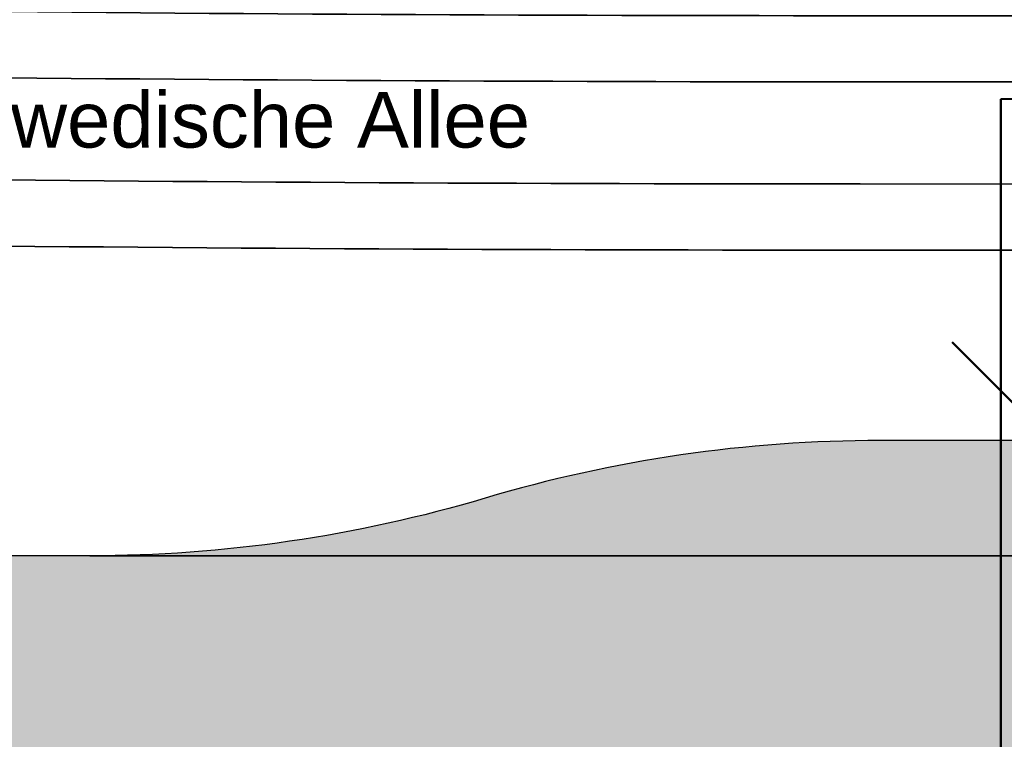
# Model space of a CAD drawing. Header units: metres. Extents: x -5203299 to 2078834, y 245743 to 5817682.
# Tile 101 of 256: x 366379 to 366400, y 5814208 to 5814224. Entities that reach past the tile are written whole.
import ezdxf

# ---------------------------------------------------------------- set-up
doc = ezdxf.new("R2010")
doc.units = ezdxf.units.M
doc.header["$LTSCALE"] = 0.5
for name, color, linetype, lineweight in [('30 -39 Baustelle- Fläche', 7, 'Continuous', 15), ('99.04_Erschließung_VP-S-Borde-Kantenstein', 7, 'Continuous', 25), ('Bemaßung', 7, 'Continuous', 5), ('Keine', 7, 'Continuous', 9)]:
    doc.layers.add(name, color=color, linetype=linetype, lineweight=lineweight)
for name, color, linetype, lineweight, true_color in [('99.04_Erschließung_VP-S-Farben-Gehweg-Betonsteinpflaster', 7, 'Continuous', 25, 0xffd6a8), ('99.04_Erschließung_VP-S-Farben-Mulde', 7, 'Continuous', 25, 0xa8ffff), ('99.04_Gleisplanung VP 02_23-EB-1236L-A-FAHRKANTE', 150, 'Continuous', 35, 0x007fff), ('99.04_Gleisplanung VP 02_23-EB-1236R-A-FAHRKANTE', 150, 'Continuous', 35, 0x007fff)]:
    doc.layers.add(name, color=color, linetype=linetype, lineweight=lineweight, true_color=true_color)
doc.styles.add('Arial', font='arial.ttf')

# ---------------------------------------------------------------- blocks, each defined once
blk = doc.blocks.new('_23-07-06_Massenplan_TB_Weiterführende Schule (3D)')
at = {"layer": '99.04_Erschließung_VP-S-Farben-Gehweg-Betonsteinpflaster', "linetype": 'Continuous', "lineweight": 0, "true_color": 0xffd6a8}
blk.add_hatch(color=41, dxfattribs=at).paths.add_polyline_path([(-4.344502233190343, 0.1499595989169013), (-4.344501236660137, 6.649959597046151), (-224.3795477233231, 6.649993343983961), (-224.3846136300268, 0.1499933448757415)])
at = {"layer": '99.04_Erschließung_VP-S-Farben-Mulde', "linetype": 'Continuous', "lineweight": 0, "true_color": 0xa8ffff}
h = blk.add_hatch(color=131, dxfattribs=at)
edge = h.paths.add_edge_path()
edge.add_arc((-195.2404240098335, -20.85001429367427), 29.9999999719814, 89.99999168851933, 106.5978247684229)
edge.add_arc((-212.3795430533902, 36.64999078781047), 29.99999991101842, 269.99999156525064, 286.597824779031, ccw=False)
edge.add_line((-212.3795474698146, 6.649990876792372), (-110.1371670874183, 6.649975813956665))
edge.add_line((-110.1371670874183, 6.649975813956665), (-110.1371666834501, 9.149975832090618))
edge.add_line((-110.1371666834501, 9.149975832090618), (-195.2404196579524, 9.149985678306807))
h = blk.add_hatch(color=131, dxfattribs=at)
edge = h.paths.add_edge_path()
edge.add_arc((-195.2404240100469, -20.85001428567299), 29.99999996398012, 89.99999168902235, 106.5978247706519)
edge.add_arc((-212.3795430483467, 36.6499907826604), 29.99999990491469, 269.9999915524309, 286.5978247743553, ccw=False)
edge.add_line((-212.3795474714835, 6.64999087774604), (-110.1371670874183, 6.649975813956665))
edge.add_line((-110.1371670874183, 6.649975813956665), (-110.1371666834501, 9.149975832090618))
edge.add_line((-110.1371666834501, 9.149975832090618), (-195.2404196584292, 9.149985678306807))
at = {"layer": '99.04_Erschließung_VP-S-Borde-Kantenstein', "lineweight": 9}
blk.add_line((-110.1371670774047, 6.649975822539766), (-212.3795477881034, 6.649990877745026), dxfattribs=at)
at = {"layer": '99.04_Erschließung_VP-S-Farben-Gehweg-Betonsteinpflaster', "flags": 128}
blk.add_lwpolyline([(-4.344502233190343, 0.1499595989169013), (-4.344501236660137, 6.649959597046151), (-224.3795477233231, 6.649993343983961), (-224.3846136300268, 0.1499933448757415)], close=True, dxfattribs=at)
at = {"layer": '99.04_Erschließung_VP-S-Farben-Mulde', "flags": 128}
for points in [[(-195.2404196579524, 9.149985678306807, 0.07254859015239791), (-203.8099835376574, 7.899988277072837, -0.07254859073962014), (-212.3795474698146, 6.649990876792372), (-110.1371670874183, 6.649975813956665), (-110.1371666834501, 9.149975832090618)], [(-195.2404196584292, 9.149985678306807, 0.07254859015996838), (-203.8099835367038, 7.89998827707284, -0.07254859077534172), (-212.3795474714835, 6.64999087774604), (-110.1371670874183, 6.649975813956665), (-110.1371666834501, 9.149975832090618)]]:
    blk.add_lwpolyline(points, format="xyb", close=True, dxfattribs=at)
at = {"layer": '99.04_Gleisplanung VP 02_23-EB-1236L-A-FAHRKANTE', "flags": 128}
for points in [[(562.054785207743, 14.66357436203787), (-195.6767769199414, 14.71251310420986, -0.005965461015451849), (-243.3691821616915, 15.28463055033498), (-544.421406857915, 22.48900882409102)], [(562.0546754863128, 13.22887045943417), (-195.6768878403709, 13.27780679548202), (-195.6768879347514, 13.27780679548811, -0.005965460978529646), (-243.4035246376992, 13.85033473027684), (-243.4035247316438, 13.85033473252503), (-243.4035247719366, 13.85033473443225), (-544.4557500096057, 21.05471206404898, -0.0001531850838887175)]]:
    blk.add_lwpolyline(points, format="xyb", dxfattribs=at)
at = {"layer": '99.04_Gleisplanung VP 02_23-EB-1236R-A-FAHRKANTE', "flags": 128}
for points in [[(563.0160730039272, 18.31275983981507), (-195.6329211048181, 18.36176344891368), (-195.632921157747, 18.36176344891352, -0.005965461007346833), (-243.3253258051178, 18.93388033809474), (-544.4057281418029, 26.13893524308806)], [(563.0159632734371, 16.87805594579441), (-195.6330320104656, 16.92705714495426, -0.005965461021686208), (-243.3596684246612, 17.49958452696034), (-544.4400713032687, 24.70463848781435)]]:
    blk.add_lwpolyline(points, format="xyb", dxfattribs=at)
blk = doc.blocks.new('*U1148')
at = {"layer": '30 -39 Baustelle- Fläche', "color": 30, "linetype": 'Continuous', "lineweight": 50, "true_color": 0xff7f00, "transparency": 33554687, "flags": 128}
blk.add_lwpolyline([(-62.40524704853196, -177.1809350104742), (-63.4341833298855, -176.8457338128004), (-98.43080945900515, -165.4442267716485), (-148.3212094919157, -149.2189587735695), (-208.7851996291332, -128.7768328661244), (-229.3273570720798, -122.6490830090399), (-228.4435916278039, -111.4323059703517), (-228.2709300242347, -107.4027859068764), (-237.332170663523, -106.70723692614), (-247.1064933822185, -112.7054254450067), (-253.0254167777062, -115.7345883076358), (-271.8563458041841, -111.0797716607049), (-272.6337469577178, -110.3023705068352), (-272.6337469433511, -44.20319881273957), (-268.2855367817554, 0.2279992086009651), (-267.3643952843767, 0.2279990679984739), (-192.6259999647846, 0.2279876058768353), (-192.6259999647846, 16.54910528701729), (-14.71733340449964, 16.57296637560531), (-14.71733340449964, 10.54862626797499), (6.077887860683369, 10.54862626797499), (6.077887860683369, 10.54856668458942)], dxfattribs=at)
at = {"layer": 'Keine', "color": 30, "linetype": 'Continuous', "lineweight": 50, "true_color": 0xff7f00, "transparency": 33554687}
blk.add_line((-191.5653397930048, 9.163893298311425), (-193.6866601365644, 11.28521364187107), dxfattribs=at)
blk = doc.blocks.new('_BE Phase 2 (3D)')
at = {"layer": 'Bemaßung', "color": 7}
blk.add_blockref('*U1148', (0, 0), dxfattribs=at)
at = {"layer": '30 -39 Baustelle- Fläche', "color": 7, "insert": (-217.0030489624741, 16.71041035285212), "char_height": 1.208263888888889, "attachment_point": 1, "line_spacing_factor": 0.9707149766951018, "style": 'Arial'}
blk.add_mtext('Schwedische Allee', dxfattribs=at)

msp = doc.modelspace()

# ---------------------------------------------------------------- block references
at = {"layer": 'Keine', "color": 1}
msp.add_blockref('_23-07-06_Massenplan_TB_Weiterführende Schule (3D)', (366592.8034926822, 5814205.707927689), dxfattribs=at)

# ---------------------------------------------------------------- next in the draw order: block references
msp.add_blockref('_BE Phase 2 (3D)', (366592.8034926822, 5814205.707927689), dxfattribs=at)

doc.saveas('drawing.dxf')
